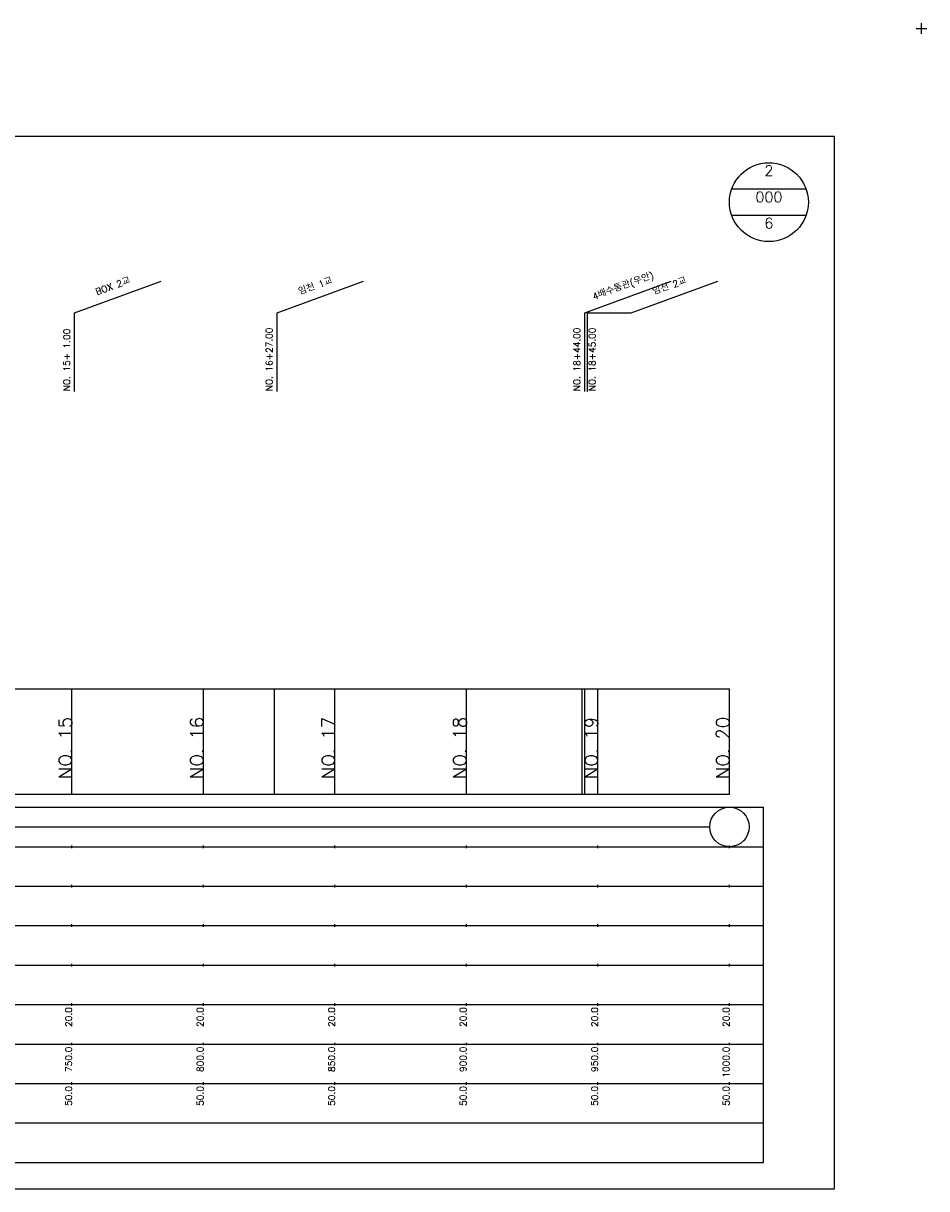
# Model space of a CAD drawing. Extents: x -2 to 685, y -2 to 1451.
# Tile 4 of 6: x 342 to 685, y 525 to 968. Entities that reach past the tile are written whole.
import ezdxf
from ezdxf.enums import TextEntityAlignment as Align

# ---------------------------------------------------------------- set-up
doc = ezdxf.new("R2010")
doc.units = 0
doc.header["$LTSCALE"] = 5
for name, color, linetype in [('BOX', 5, 'CONTINUOUS'), ('DT1', 3, 'CONTINUOUS'), ('DT2', 6, 'CONTINUOUS'), ('LT1', 4, 'CONTINUOUS'), ('ST1', 7, 'CONTINUOUS')]:
    doc.layers.add(name, color=color, linetype=linetype)
doc.styles.add('GHS', font='ROMANS.shx', dxfattribs={"bigfont": 'GHS.shx'})

msp = doc.modelspace()

# ---------------------------------------------------------------- linework, layer by layer
at = {"layer": 'BOX'}
msp.add_lwpolyline([(50, 525), (650, 525), (650, 925), (50, 925), (50, 525)], dxfattribs=at)
at = {"layer": 'DT1', "linetype": 'CONTINUOUS'}
msp.add_line((556, 858), (572.63, 858), dxfattribs=at)
at = {"layer": 'DT1'}
for p, q in [((360, 704.83), (360, 705.83)), ((410, 704.83), (410, 705.83)), ((460, 704.83), (460, 705.83)), ((510, 704.83), (510, 705.83)), ((560, 704.83), (560, 705.83)), ((610, 704.83), (610, 705.83))]:
    msp.add_line(p, q, dxfattribs=at)
at = {"layer": 'LT1', "linetype": 'CONTINUOUS'}
for p, q in [((361, 858), (393.89, 869.97)), ((438, 858), (470.89, 869.97)), ((555, 858), (587.89, 869.97)), ((572.63, 858), (605.52, 869.97)), ((361, 828), (361, 858)), ((361, 828), (361, 858)), ((438, 828), (438, 858)), ((438, 828), (438, 858)), ((555, 828), (555, 858)), ((555, 828), (555, 858)), ((556, 828), (556, 858)), ((556, 828), (556, 858))]:
    msp.add_line(p, q, dxfattribs=at)
at = {"layer": 'LT1'}
for p, q in [((360, 675), (360, 715)), ((410, 675), (410, 715)), ((437, 675), (437, 715)), ((460, 675), (460, 715)), ((510, 675), (510, 715)), ((554, 675), (554, 715)), ((555, 675), (555, 715)), ((560, 675), (560, 715)), ((610, 675), (610, 715)), ((110, 675), (610, 675)), ((360, 654.5), (360, 655.5)), ((410, 654.5), (410, 655.5)), ((460, 654.5), (460, 655.5)), ((510, 654.5), (510, 655.5)), ((560, 654.5), (560, 655.5)), ((610, 654.5), (610, 655.5)), ((360, 639.5), (360, 640.5)), ((410, 639.5), (410, 640.5)), ((460, 639.5), (460, 640.5)), ((510, 639.5), (510, 640.5)), ((560, 639.5), (560, 640.5)), ((610, 639.5), (610, 640.5)), ((360, 624.5), (360, 625.5)), ((410, 624.5), (410, 625.5)), ((460, 624.5), (460, 625.5)), ((510, 624.5), (510, 625.5)), ((560, 624.5), (560, 625.5)), ((610, 624.5), (610, 625.5)), ((360, 609.5), (360, 610.5)), ((410, 609.5), (410, 610.5)), ((460, 609.5), (460, 610.5)), ((510, 609.5), (510, 610.5)), ((560, 609.5), (560, 610.5)), ((610, 609.5), (610, 610.5)), ((360, 594.5), (360, 595.5)), ((410, 594.5), (410, 595.5)), ((460, 594.5), (460, 595.5)), ((510, 594.5), (510, 595.5)), ((560, 594.5), (560, 595.5)), ((610, 594.5), (610, 595.5)), ((360, 579.5), (360, 580.5)), ((410, 579.5), (410, 580.5)), ((460, 579.5), (460, 580.5)), ((510, 579.5), (510, 580.5)), ((560, 579.5), (560, 580.5)), ((610, 579.5), (610, 580.5)), ((360, 564.5), (360, 565.5)), ((410, 564.5), (410, 565.5)), ((460, 564.5), (460, 565.5)), ((510, 564.5), (510, 565.5)), ((560, 564.5), (560, 565.5)), ((610, 564.5), (610, 565.5))]:
    msp.add_line(p, q, dxfattribs=at)
msp.add_lwpolyline([(110, 715), (160, 715), (210, 715), (260, 715), (310, 715), (360, 715), (410, 715), (460, 715), (510, 715), (560, 715), (610, 715)], dxfattribs=at)
at = {"layer": 'ST1'}
for p, q in [((681, 966), (685, 966)), ((683, 964), (683, 968)), ((80, 670), (623, 670)), ((623, 535), (623, 670)), ((87.5, 655), (623, 655)), ((80, 640), (623, 640)), ((87.5, 625), (623, 625)), ((80, 610), (623, 610)), ((80, 595), (623, 595)), ((80, 580), (623, 580)), ((80, 565), (623, 565)), ((80, 550), (623, 550)), ((80, 535), (623, 535))]:
    msp.add_line(p, q, dxfattribs=at)
at = {"layer": 'ST1', "linetype": 'CONTINUOUS'}
for p, q in [((639.14, 905), (610.86, 905)), ((639.14, 895), (610.86, 895)), ((117.5, 662.5), (602.5, 662.5))]:
    msp.add_line(p, q, dxfattribs=at)
for centre, radius in [((625, 900), 15), ((610, 662.5), 7.5)]:
    msp.add_circle(centre, radius, dxfattribs=at)

# ---------------------------------------------------------------- texts
at = {"layer": 'DT1', "linetype": 'CONTINUOUS', "style": 'GHS'}
for s, p in [('4배수통관(우안)', (570, 866.99)), ('BOX 2교', (376, 866.99)), ('임천 1교', (453, 866.99)), ('임천 2교', (587.63, 866.99))]:
    msp.add_text(s, height=2.5, rotation=20, dxfattribs=at).set_placement(p, align=Align.CENTER)
for s, p in [('NO. 15+ 1.00 ', (359.25, 828.12)), ('NO. 16+27.00 ', (436.25, 828.12)), ('NO. 18+44.00 ', (553.25, 828.12)), ('NO. 18+45.00 ', (559.06, 828.12))]:
    msp.add_text(s, height=2.5, rotation=90, dxfattribs=at).set_placement(p)
at = {"layer": 'DT1', "style": 'GHS'}
for s, height, p in [('NO. 15', 5, (360, 704.33)), ('NO. 16', 5, (410, 704.33)), ('NO. 17', 5, (460, 704.33)), ('NO. 18', 5, (510, 704.33)), ('NO. 19', 5, (560, 704.33)), ('NO. 20', 5, (610, 704.33)), (' 20.0', 2.5, (360, 594)), (' 20.0', 2.5, (410, 594)), (' 20.0', 2.5, (460, 594)), (' 20.0', 2.5, (510, 594)), (' 20.0', 2.5, (560, 594)), (' 20.0', 2.5, (610, 594)), ('   750.0', 2.5, (360, 579)), ('   800.0', 2.5, (410, 579)), ('   850.0', 2.5, (460, 579)), ('   900.0', 2.5, (510, 579)), ('   950.0', 2.5, (560, 579)), ('  1000.0', 2.5, (610, 579)), ('  50.0', 2.5, (360, 564)), ('  50.0', 2.5, (410, 564)), ('  50.0', 2.5, (460, 564)), ('  50.0', 2.5, (510, 564)), ('  50.0', 2.5, (560, 564)), ('  50.0', 2.5, (610, 564))]:
    msp.add_text(s, height=height, rotation=90, dxfattribs=at).set_placement(p, align=Align.RIGHT)
at = {"layer": 'DT2', "linetype": 'CONTINUOUS', "style": 'GHS'}
for s, p in [('2', (625, 910)), ('000', (625, 900)), ('6', (625, 890))]:
    msp.add_text(s, height=4, dxfattribs=at).set_placement(p, align=Align.CENTER)

doc.saveas('drawing.dxf')
